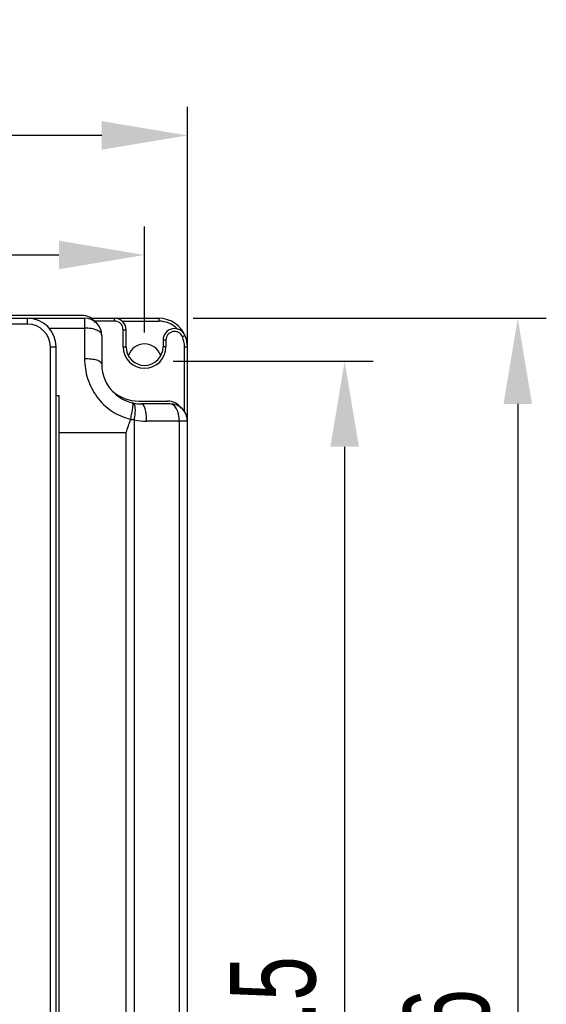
# Model space of a CAD drawing. Header units: millimetres. Extents: x 802 to 9345, y -804 to 1180.
# Tile 101 of 189: x 2611 to 2704, y -168 to 4. Entities that reach past the tile are written whole.
import ezdxf

# ---------------------------------------------------------------- set-up
doc = ezdxf.new("R2010")
doc.units = ezdxf.units.MM
doc.header["$LTSCALE"] = 30.734
doc.header["$PDMODE"] = 3
doc.header["$PDSIZE"] = 0.3
doc.layers.get('0').update_dxf_attribs({"linetype": 'CONTINUOUS'})
doc.layers.get('Defpoints').update_dxf_attribs({"linetype": 'CONTINUOUS'})
doc.layers.add('dimension', color=3, linetype='CONTINUOUS')
doc.styles.get("Standard").update_dxf_attribs({"font": 'txt', "width": 0.7})
doc.dimstyles.get("Standard").update_dxf_attribs({"dimtxt": 10, "dimasz": 10, "dimexe": 10, "dimexo": 3, "dimgap": 3, "dimtad": 1, "dimdec": 1, "dimdsep": 46, "dimtxsty": 'Standard', "dimcen": 10, "dimclrd": 2, "dimclre": 2, "dimclrt": 2, "dimadec": 0, "dimazin": 0, "dimtp": 0.01, "dimtm": 0.01, "dimtfac": 1, "dimtofl": 0, "dimtmove": 0, "dimatfit": 3, "dimfxl": 1, "dimtolj": 1, "dimarcsym": 0})

# ---------------------------------------------------------------- blocks, each defined once
blk = doc.blocks.new('*D9234')
at = {"layer": 'Defpoints', "color": 0, "transparency": 16777216}
for p in [(2494.63, -15.79), (2494.63, -52.81), (2640.63, -64.81)]:
    blk.add_point(p, dxfattribs=at)
at = {"layer": 'dimension', "lineweight": -2, "transparency": 16777216}
for p, q in [((2494.63, -47.81), (2494.63, -10.79)), ((2640.63, -59.81), (2640.63, -10.79)), ((2625.63, -15.79), (2509.63, -15.79))]:
    blk.add_line(p, q, dxfattribs=at)
at = {"layer": 'dimension', "transparency": 16777216}
for points in [[(2509.63, -13.29), (2509.63, -18.29), (2494.63, -15.79)], [(2625.63, -13.29), (2625.63, -18.29), (2640.63, -15.79)]]:
    blk.add_solid(points, dxfattribs=at)
at = {"layer": 'dimension', "transparency": 16777216, "insert": (2559.95, 4.21), "char_height": 15, "attachment_point": 2}
blk.add_mtext('\\A1;146', dxfattribs=at)
blk = doc.blocks.new('*D9535')
at = {"layer": 'Defpoints', "color": 0, "transparency": 16777216}
for p in [(2636.63, -47.81), (2623.63, -303.81), (2698.5, -303.81)]:
    blk.add_point(p, dxfattribs=at)
at = {"layer": 'dimension', "lineweight": -2, "transparency": 16777216}
for p, q in [((2641.63, -47.81), (2703.5, -47.81)), ((2698.5, -62.81), (2698.5, -288.81)), ((2628.63, -303.81), (2703.5, -303.81))]:
    blk.add_line(p, q, dxfattribs=at)
at = {"layer": 'dimension', "transparency": 16777216}
for points in [[(2696, -62.81), (2701, -62.81), (2698.5, -47.81)], [(2696, -288.81), (2701, -288.81), (2698.5, -303.81)]]:
    blk.add_solid(points, dxfattribs=at)
at = {"layer": 'dimension', "transparency": 16777216, "insert": (2678.5, -176.92), "char_height": 15, "attachment_point": 2, "rotation": 90}
blk.add_mtext('\\A1;256', dxfattribs=at)
blk = doc.blocks.new('*D88')
at = {"layer": 'Defpoints', "color": 0, "transparency": 16777216}
for p in [(2633.13, -36.72), (2502.13, -55.31), (2633.13, -55.31)]:
    blk.add_point(p, dxfattribs=at)
at = {"layer": 'dimension', "lineweight": -2, "transparency": 16777216}
for p, q in [((2502.13, -50.31), (2502.13, -31.72)), ((2633.13, -50.31), (2633.13, -31.72)), ((2517.13, -36.72), (2618.13, -36.72))]:
    blk.add_line(p, q, dxfattribs=at)
at = {"layer": 'dimension', "transparency": 16777216}
for points in [[(2517.13, -34.22), (2517.13, -39.22), (2502.13, -36.72)], [(2618.13, -34.22), (2618.13, -39.22), (2633.13, -36.72)]]:
    blk.add_solid(points, dxfattribs=at)
at = {"layer": 'dimension', "transparency": 16777216, "insert": (2567.63, -24.22), "char_height": 15, "attachment_point": 5}
blk.add_mtext('\\A1;131', dxfattribs=at)
blk = doc.blocks.new('*D89')
at = {"layer": 'Defpoints', "color": 0, "transparency": 16777216}
for p in [(2633.13, -55.31), (2633.13, -298.81), (2668.18, -298.81)]:
    blk.add_point(p, dxfattribs=at)
at = {"layer": 'dimension', "lineweight": -2, "transparency": 16777216}
for p, q in [((2638.13, -55.31), (2673.18, -55.31)), ((2668.18, -70.31), (2668.18, -283.81)), ((2638.13, -298.81), (2673.18, -298.81))]:
    blk.add_line(p, q, dxfattribs=at)
at = {"layer": 'dimension', "transparency": 16777216}
for points in [[(2665.68, -70.31), (2670.68, -70.31), (2668.18, -55.31)], [(2665.68, -283.81), (2670.68, -283.81), (2668.18, -298.81)]]:
    blk.add_solid(points, dxfattribs=at)
at = {"layer": 'dimension', "transparency": 16777216, "insert": (2655.68, -177.06), "char_height": 15, "attachment_point": 5, "rotation": 90}
blk.add_mtext('\\A1;243.5', dxfattribs=at)

msp = doc.modelspace()

# ---------------------------------------------------------------- linework, layer by layer
at = {"linetype": 'Continuous'}
for p, q in [((2622.13, -47.31), (2512.13, -47.31)), ((2512.63, -47.81), (2622.63, -47.81)), ((2612.63, -48.81), (2612.63, -47.81)), ((2622.63, -47.81), (2622.63, -54.9)), ((2623.75, -47.81), (2635.63, -47.81)), ((2627.88, -48.31), (2627.88, -47.81)), ((2635.63, -47.81), (2635.63, -48.31)), ((2612.63, -48.81), (2522.63, -48.81)), ((2616.4, -49.52), (2622.63, -49.52)), ((2627.88, -48.31), (2624.32, -48.31)), ((2629.18, -48.31), (2635.63, -48.31)), ((2629.38, -52.81), (2629.38, -49.81)), ((2629.38, -49.81), (2629.88, -49.81)), ((2629.88, -52.81), (2629.88, -49.81)), ((2625.63, -50.81), (2625.63, -55.81)), ((2636.38, -51.61), (2636.38, -52.81)), ((2636.88, -51.61), (2636.38, -51.61)), ((2636.88, -51.61), (2636.88, -52.81)), ((2639.76, -51.01), (2640.22, -50.81)), ((2616.63, -298.81), (2616.63, -52.81)), ((2616.63, -52.81), (2617.63, -52.81)), ((2617.63, -183.31), (2617.63, -52.81)), ((2629.38, -52.81), (2629.88, -52.81)), ((2636.88, -52.81), (2636.38, -52.81)), ((2640.13, -64.19), (2640.13, -52.81)), ((2640.13, -52.81), (2640.63, -52.81)), ((2640.63, -298.81), (2640.63, -52.81)), ((2617.63, -61.31), (2618.13, -61.31)), ((2618.13, -61.31), (2618.13, -183.31)), ((2632.13, -62.31), (2637.13, -62.31)), ((2637.63, -62.81), (2632.63, -62.81)), ((2631.34, -183.31), (2631.34, -65.57)), ((2640.63, -65.81), (2633.49, -65.81)), ((2639.21, -65.81), (2639.21, -183.31)), ((2618.13, -67.81), (2629.9, -67.81)), ((2629.9, -183.31), (2629.9, -67.81))]:
    msp.add_line(p, q, dxfattribs=at)
for centre, radius, start, end in [((2612.63, -52.81), 5, 0, 90), ((2622.13, -50.31), 3, 36, 90), ((2622.63, -50.81), 3, 0, 90), ((2627.88, -49.81), 2, 0, 90), ((2635.63, -52.81), 5, 19.4752, 90), ((2612.63, -52.81), 4, 0, 90), ((2627.88, -49.81), 1.5, 0, 90), ((2635.63, -52.81), 4.5, 43.8948, 90), ((2638.38, -51.61), 2, 23.5565, 180), ((2638.38, -51.61), 1.5, 23.5565, 180), ((2635.63, -52.81), 4.5, 0, 23.5565), ((2635.63, -52.81), 5, 30.7266, 31.4834), ((2635.63, -52.81), 5, 9.4047, 19.4752), ((2633.13, -52.81), 3.75, 180, 0), ((2633.13, -52.81), 3.25, 180, 0), ((2633.13, -55.31), 3, 19.0829, 160.9171), ((2635.63, -52.81), 5, 2.2906, 9.4047), ((2635.63, -52.81), 5, 0.0203, 2.2906), ((2635.63, -52.81), 5, 0, 0.0203), ((2632.63, -55.81), 7, 180, 270), ((2632.13, -55.31), 7, 227.9107, 270), ((2637.13, -65.31), 3, 36, 90), ((2637.63, -65.81), 3, 359.9991, 90.0041), ((2630.18, -65.34), 0.531, 341.2234, 347.6593), ((1721.31, 244.26), 960.69, 341.04412, 341.18891), ((2636.5, -7.17), 58.63, 264.3058, 264.9449), ((2633.49, -55.81), 10, 257.5308, 270)]:
    msp.add_arc(centre, radius, start, end, dxfattribs=at)
for points, knots in [([(2625.63, -50.81), (2625.63, -50.72), (2625.59, -50.54), (2625.4, -50.29), (2625.12, -50.07), (2624.74, -49.88), (2624.29, -49.72), (2623.77, -49.6), (2623.21, -49.53), (2622.83, -49.52), (2622.63, -49.52)], [0, 0, 0, 0, 0.073837, 0.15851, 0.260215, 0.380593, 0.51836, 0.670436, 0.832612, 1, 1, 1, 1]), ([(2622.63, -54.9), (2622.63, -55.48), (2622.72, -56.65), (2623.12, -58.38), (2623.79, -60.04), (2624.73, -61.58), (2625.92, -62.95), (2627.34, -64.09), (2628.95, -64.96), (2630.11, -65.33), (2630.7, -65.45)], [0, 0, 0, 0, 0.121534, 0.244623, 0.369028, 0.494419, 0.620453, 0.746842, 0.873392, 1, 1, 1, 1]), ([(2625.63, -55.81), (2625.63, -55.78), (2625.62, -55.71), (2625.58, -55.62), (2625.5, -55.54), (2625.36, -55.42), (2625.11, -55.28), (2624.73, -55.15), (2624.28, -55.04), (2623.77, -54.96), (2623.21, -54.91), (2622.83, -54.9), (2622.63, -54.9)], [0, 0, 0, 0, 0.027481, 0.05738, 0.091529, 0.131041, 0.22788, 0.348695, 0.490979, 0.650551, 0.822183, 1, 1, 1, 1]), ([(2630.7, -65.45), (2630.74, -65.28), (2630.81, -64.94), (2630.91, -64.45), (2630.99, -64), (2631.06, -63.59), (2631.1, -63.25), (2631.13, -62.98), (2631.14, -62.8), (2631.12, -62.7), (2631.11, -62.66), (2631.1, -62.65)], [0, 0, 0, 0, 0.185509, 0.363345, 0.527892, 0.673986, 0.797117, 0.893657, 0.961195, 0.983962, 1, 1, 1, 1]), ([(2631.1, -62.65), (2631.1, -62.65), (2631.09, -62.64), (2631.08, -62.63), (2631.07, -62.63)], [0, 0, 0, 0, 0.276702, 1, 1, 1, 1]), ([(2631.34, -65.57), (2631.37, -65.39), (2631.44, -65.03), (2631.5, -64.51), (2631.53, -64.02), (2631.52, -63.58), (2631.47, -63.22), (2631.41, -62.97), (2631.33, -62.81), (2631.27, -62.73), (2631.2, -62.67), (2631.15, -62.65), (2631.12, -62.64)], [0, 0, 0, 0, 0.181766, 0.355647, 0.516093, 0.658204, 0.778087, 0.873434, 0.91201, 0.945093, 0.9738, 1, 1, 1, 1]), ([(2633.49, -65.81), (2633.49, -65.61), (2633.48, -65.23), (2633.44, -64.67), (2633.36, -64.16), (2633.26, -63.71), (2633.13, -63.34), (2633, -63.08), (2632.89, -62.94), (2632.81, -62.87), (2632.72, -62.82), (2632.66, -62.81), (2632.63, -62.81)], [0, 0, 0, 0, 0.179149, 0.351998, 0.512555, 0.65547, 0.77642, 0.872726, 0.911647, 0.944957, 0.973772, 1, 1, 1, 1]), ([(2639.21, -65.81), (2639.21, -65.42), (2639.15, -64.84), (2638.95, -64.14), (2638.76, -63.68), (2638.52, -63.31), (2638.25, -63.03), (2637.95, -62.85), (2637.74, -62.81), (2637.63, -62.81)], [0, 0, 0, 0, 0.318354, 0.465872, 0.600497, 0.72015, 0.824615, 0.916146, 1, 1, 1, 1])]:
    msp.add_open_spline(points, degree=3, knots=knots, dxfattribs=at)

# ---------------------------------------------------------------- dimensions: what is measured, and where the dimension line sits
at = {"layer": 'dimension', "color": 3}
for base, p1, p2, angle, picture, middle in [((2494.63, -15.79), (2640.63, -64.81), (2494.63, -52.81), 180, '*D9234', (2559.95, -15.79)), ((2698.5, -303.81), (2636.63, -47.81), (2623.63, -303.81), 270, '*D9535', (2698.5, -176.92)), ((2668.18, -298.81), (2633.13, -55.31), (2633.13, -298.81), 90, '*D89', (2668.18, -177.06))]:
    dim = msp.add_linear_dim(base=base, p1=p1, p2=p2, angle=angle, dimstyle='Standard', override={"dimscale": 5, "dimtxt": 3, "dimasz": 3, "dimexe": 1, "dimexo": 1, "dimgap": 1, "dimclrd": 256, "dimclre": 256, "dimclrt": 256}, dxfattribs=at)
    dim.commit()
    dim.dimension.update_dxf_attribs({"geometry": picture, "text_midpoint": middle, "dimtype": 160})
dim = msp.add_linear_dim(base=(2633.13, -36.72), p1=(2502.13, -55.31), p2=(2633.13, -55.31), dimstyle='Standard', override={"dimscale": 5, "dimtxt": 3, "dimasz": 3, "dimexe": 1, "dimexo": 1, "dimgap": 1, "dimclrd": 256, "dimclre": 256, "dimclrt": 256}, dxfattribs=at)
dim.commit()
dim.dimension.update_dxf_attribs({"geometry": '*D88', "text_midpoint": (2567.63, -24.22)})

doc.saveas('drawing.dxf')
